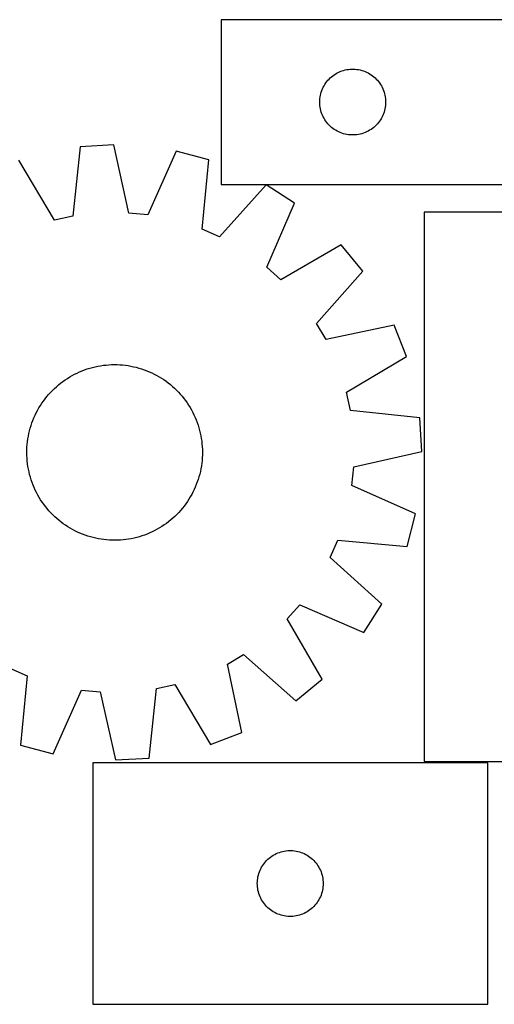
# Model space of a CAD drawing. Header units: millimetres. Extents: x 7 to 1493, y 7 to 455.
# Tile 3 of 6: x 622 to 838, y 7 to 455. Entities that reach past the tile are written whole.
import ezdxf

# ---------------------------------------------------------------- set-up
doc = ezdxf.new("R2010")
doc.units = ezdxf.units.MM
doc.layers.add('CUT', color=7, linetype='CONTINUOUS', true_color=0x000000)

msp = doc.modelspace()

# ---------------------------------------------------------------- linework, layer by layer
at = {"layer": 'CUT'}
for p, q in [((1013.573358, 454.826728), (713.573358, 454.826728)), ((713.573358, 454.826728), (713.573358, 379.826728)), ((765.851466, 430.186447), (766.523707, 430.56691)), ((766.523707, 430.56691), (767.214642, 430.912262)), ((767.214642, 430.912262), (767.92244, 431.221587)), ((767.92244, 431.221587), (768.645223, 431.494066)), ((768.645223, 431.494066), (769.381074, 431.728976)), ((769.381074, 431.728976), (770.128042, 431.925693)), ((770.128042, 431.925693), (770.884147, 432.083697)), ((770.884147, 432.083697), (771.647383, 432.202568)), ((771.647383, 432.202568), (772.415726, 432.281991)), ((772.415726, 432.281991), (773.18714, 432.321755)), ((773.18714, 432.321755), (773.959577, 432.321755)), ((773.959577, 432.321755), (774.73099, 432.281991)), ((774.73099, 432.281991), (775.499334, 432.202568)), ((775.499334, 432.202568), (776.26257, 432.083697)), ((776.26257, 432.083697), (777.018674, 431.925693)), ((777.018674, 431.925693), (777.765643, 431.728976)), ((777.765643, 431.728976), (778.501494, 431.494066)), ((778.501494, 431.494066), (779.224277, 431.221587)), ((779.224277, 431.221587), (779.932074, 430.912262)), ((779.932074, 430.912262), (780.623009, 430.56691)), ((780.623009, 430.56691), (781.29525, 430.186447)), ((760.916725, 425.377171), (761.347933, 426.018044)), ((761.347933, 426.018044), (761.811561, 426.63587)), ((761.811561, 426.63587), (762.306379, 427.22901)), ((762.306379, 427.22901), (762.831075, 427.79589)), ((762.831075, 427.79589), (763.384258, 428.335008)), ((763.384258, 428.335008), (763.964461, 428.844935)), ((763.964461, 428.844935), (764.570144, 429.324316)), ((764.570144, 429.324316), (765.199702, 429.771883)), ((765.199702, 429.771883), (765.851466, 430.186447)), ((781.29525, 430.186447), (781.947014, 429.771883)), ((781.947014, 429.771883), (782.576572, 429.324316)), ((782.576572, 429.324316), (783.182256, 428.844935)), ((783.182256, 428.844935), (783.762458, 428.335008)), ((783.762458, 428.335008), (784.315641, 427.79589)), ((784.315641, 427.79589), (784.840337, 427.22901)), ((784.840337, 427.22901), (785.335155, 426.63587)), ((785.335155, 426.63587), (785.798783, 426.018044)), ((785.798783, 426.018044), (786.229992, 425.377171)), ((759.067942, 421.146795), (759.283828, 421.88845)), ((759.283828, 421.88845), (759.537606, 422.618009)), ((759.537606, 422.618009), (759.828605, 423.333536)), ((759.828605, 423.333536), (760.156052, 424.033135)), ((760.156052, 424.033135), (760.51908, 424.714949)), ((760.51908, 424.714949), (760.916725, 425.377171)), ((786.229992, 425.377171), (786.627637, 424.714949)), ((786.627637, 424.714949), (786.990664, 424.033135)), ((786.990664, 424.033135), (787.318112, 423.333536)), ((787.318112, 423.333536), (787.609111, 422.618009)), ((787.609111, 422.618009), (787.862889, 421.88845)), ((787.862889, 421.88845), (788.078774, 421.146795)), ((758.573358, 417.326728), (758.593247, 418.098909)), ((758.593247, 416.554547), (758.573358, 417.326728)), ((758.593247, 418.098909), (758.65286, 418.869043)), ((758.65286, 418.869043), (758.75204, 419.635086)), ((758.75204, 419.635086), (758.890523, 420.395009)), ((758.890523, 420.395009), (759.067942, 421.146795)), ((788.078774, 421.146795), (788.256194, 420.395009)), ((788.256194, 420.395009), (788.394677, 419.635086)), ((788.394677, 419.635086), (788.493856, 418.869043)), ((788.493856, 418.869043), (788.55347, 418.098909)), ((788.55347, 418.098909), (788.573358, 417.326728)), ((788.573358, 417.326728), (788.55347, 416.554547)), ((758.65286, 415.784413), (758.593247, 416.554547)), ((758.75204, 415.018369), (758.65286, 415.784413)), ((758.890523, 414.258447), (758.75204, 415.018369)), ((759.067942, 413.506661), (758.890523, 414.258447)), ((759.283828, 412.765005), (759.067942, 413.506661)), ((759.537606, 412.035447), (759.283828, 412.765005)), ((787.862889, 412.765005), (787.609111, 412.035447)), ((788.078774, 413.506661), (787.862889, 412.765005)), ((788.256194, 414.258447), (788.078774, 413.506661)), ((788.394677, 415.018369), (788.256194, 414.258447)), ((788.493856, 415.784413), (788.394677, 415.018369)), ((788.55347, 416.554547), (788.493856, 415.784413)), ((759.828605, 411.319919), (759.537606, 412.035447)), ((760.156052, 410.620321), (759.828605, 411.319919)), ((760.51908, 409.938507), (760.156052, 410.620321)), ((760.916725, 409.276285), (760.51908, 409.938507)), ((761.347933, 408.635411), (760.916725, 409.276285)), ((761.811561, 408.017586), (761.347933, 408.635411)), ((762.306379, 407.424446), (761.811561, 408.017586)), ((785.335155, 408.017586), (784.840337, 407.424446)), ((785.798783, 408.635411), (785.335155, 408.017586)), ((786.229992, 409.276285), (785.798783, 408.635411)), ((786.627637, 409.938507), (786.229992, 409.276285)), ((786.990664, 410.620321), (786.627637, 409.938507)), ((787.318112, 411.319919), (786.990664, 410.620321)), ((787.609111, 412.035447), (787.318112, 411.319919)), ((762.831075, 406.857566), (762.306379, 407.424446)), ((763.384258, 406.318447), (762.831075, 406.857566)), ((763.964461, 405.808521), (763.384258, 406.318447)), ((764.570144, 405.329139), (763.964461, 405.808521)), ((765.199702, 404.881573), (764.570144, 405.329139)), ((765.851466, 404.467008), (765.199702, 404.881573)), ((766.523707, 404.086546), (765.851466, 404.467008)), ((767.214642, 403.741194), (766.523707, 404.086546)), ((767.92244, 403.431868), (767.214642, 403.741194)), ((779.932074, 403.741194), (779.224277, 403.431868)), ((780.623009, 404.086546), (779.932074, 403.741194)), ((781.29525, 404.467008), (780.623009, 404.086546)), ((781.947014, 404.881573), (781.29525, 404.467008)), ((782.576572, 405.329139), (781.947014, 404.881573)), ((783.182256, 405.808521), (782.576572, 405.329139)), ((783.762458, 406.318447), (783.182256, 405.808521)), ((784.315641, 406.857566), (783.762458, 406.318447)), ((784.840337, 407.424446), (784.315641, 406.857566)), ((768.645223, 403.159389), (767.92244, 403.431868)), ((769.381074, 402.92448), (768.645223, 403.159389)), ((770.128042, 402.727762), (769.381074, 402.92448)), ((770.884147, 402.569759), (770.128042, 402.727762)), ((771.647383, 402.450888), (770.884147, 402.569759)), ((772.415726, 402.371465), (771.647383, 402.450888)), ((773.18714, 402.331701), (772.415726, 402.371465)), ((773.959577, 402.331701), (773.18714, 402.331701)), ((774.73099, 402.371465), (773.959577, 402.331701)), ((775.499334, 402.450888), (774.73099, 402.371465)), ((776.26257, 402.569759), (775.499334, 402.450888)), ((777.018674, 402.727762), (776.26257, 402.569759)), ((777.765643, 402.92448), (777.018674, 402.727762)), ((778.501494, 403.159389), (777.765643, 402.92448)), ((779.224277, 403.431868), (778.501494, 403.159389)), ((649.340558, 396.904359), (646.018282, 365.314215)), ((664.700902, 397.793392), (649.340558, 396.904359)), ((671.645561, 366.797482), (664.700902, 397.793392)), ((693.099258, 394.965115), (680.177695, 365.947741)), ((707.98254, 391.064028), (693.099258, 394.965115)), ((637.641156, 363.485792), (621.458129, 390.818637)), ((705.009041, 359.439148), (707.98254, 391.064028)), ((734.116996, 379.598601), (712.860998, 355.994421)), ((713.573358, 379.826728), (913.573358, 379.826728)), ((747.066336, 371.28926), (734.116996, 379.598601)), ((734.465745, 342.131073), (747.066336, 371.28926)), ((646.018282, 365.314215), (637.641156, 363.485792)), ((680.177695, 365.947741), (671.645561, 366.797482)), ((906.116759, 367.165644), (806.116759, 367.165644)), ((806.116759, 367.165644), (806.116759, 117.165644)), ((712.860998, 355.994421), (705.009041, 359.439148)), ((768.378669, 352.309), (740.868921, 336.428556)), ((778.126496, 340.404781), (768.378669, 352.309)), ((740.868921, 336.428556), (734.465745, 342.131073)), ((757.132246, 316.567495), (778.126496, 340.404781)), ((761.459854, 309.165388), (757.132246, 316.567495)), ((792.530506, 315.767608), (761.459854, 309.165388)), ((798.122634, 301.433779), (792.530506, 315.767608)), ((770.78979, 285.250752), (798.122634, 301.433779)), ((652.629432, 295.801007), (653.829415, 296.173899)), ((653.829415, 296.173899), (655.040518, 296.508914)), ((655.040518, 296.508914), (656.261547, 296.805722)), ((656.261547, 296.805722), (657.491297, 297.06403)), ((657.491297, 297.06403), (658.728553, 297.283584)), ((658.728553, 297.283584), (659.972095, 297.464166)), ((659.972095, 297.464166), (661.220696, 297.605598)), ((661.220696, 297.605598), (662.473123, 297.707741)), ((662.473123, 297.707741), (663.72814, 297.770494)), ((663.72814, 297.770494), (664.98451, 297.793795)), ((664.98451, 297.793795), (666.240991, 297.77762)), ((666.240991, 297.77762), (667.496344, 297.721987)), ((667.496344, 297.721987), (668.749331, 297.62695)), ((668.749331, 297.62695), (669.998713, 297.492602)), ((669.998713, 297.492602), (671.24326, 297.319077)), ((671.24326, 297.319077), (672.481742, 297.106545)), ((672.481742, 297.106545), (673.712936, 296.855216)), ((673.712936, 296.855216), (674.935629, 296.565338)), ((674.935629, 296.565338), (676.148614, 296.237198)), ((676.148614, 296.237198), (677.350692, 295.871119)), ((677.350692, 295.871119), (678.540679, 295.467462)), ((642.520882, 290.813281), (643.569184, 291.506151)), ((643.569184, 291.506151), (644.638733, 292.165751)), ((644.638733, 292.165751), (645.728472, 292.79143)), ((645.728472, 292.79143), (646.837327, 293.382571)), ((646.837327, 293.382571), (647.964203, 293.93859)), ((647.964203, 293.93859), (649.107988, 294.458939)), ((649.107988, 294.458939), (650.267553, 294.943104)), ((650.267553, 294.943104), (651.441754, 295.390607)), ((651.441754, 295.390607), (652.629432, 295.801007)), ((678.540679, 295.467462), (679.717399, 295.026627)), ((679.717399, 295.026627), (680.879692, 294.549047)), ((680.879692, 294.549047), (682.02641, 294.035194)), ((682.02641, 294.035194), (683.156421, 293.485575)), ((683.156421, 293.485575), (684.268611, 292.900733)), ((684.268611, 292.900733), (685.361882, 292.281245)), ((685.361882, 292.281245), (686.435155, 291.627723)), ((686.435155, 291.627723), (687.487371, 290.94081)), ((637.633482, 286.874926), (638.56049, 287.723256)), ((638.56049, 287.723256), (639.513686, 288.54205)), ((639.513686, 288.54205), (640.492132, 289.330499)), ((640.492132, 289.330499), (641.49486, 290.087825)), ((641.49486, 290.087825), (642.520882, 290.813281)), ((687.487371, 290.94081), (688.517491, 290.221185)), ((688.517491, 290.221185), (689.524499, 289.469559)), ((689.524499, 289.469559), (690.507401, 288.686673)), ((690.507401, 288.686673), (691.465226, 287.873299)), ((691.465226, 287.873299), (692.397031, 287.03024)), ((692.397031, 287.03024), (693.301894, 286.158329)), ((633.422349, 282.220501), (634.205236, 283.203403)), ((634.205236, 283.203403), (635.01861, 284.161229)), ((635.01861, 284.161229), (635.861668, 285.093033)), ((635.861668, 285.093033), (636.733579, 285.997896)), ((636.733579, 285.997896), (637.633482, 286.874926)), ((693.301894, 286.158329), (694.178924, 285.258426)), ((694.178924, 285.258426), (695.027254, 284.331419)), ((695.027254, 284.331419), (695.846047, 283.378222)), ((695.846047, 283.378222), (696.634496, 282.399777)), ((772.618212, 276.873626), (770.78979, 285.250752)), ((629.991175, 276.964614), (630.610663, 278.057885)), ((630.610663, 278.057885), (631.264186, 279.131158)), ((631.264186, 279.131158), (631.951099, 280.183373)), ((631.951099, 280.183373), (632.670723, 281.213493)), ((632.670723, 281.213493), (633.422349, 282.220501)), ((696.634496, 282.399777), (697.391822, 281.397048)), ((697.391822, 281.397048), (698.117278, 280.371027)), ((698.117278, 280.371027), (698.810148, 279.322724)), ((698.810148, 279.322724), (699.469748, 278.253176)), ((699.469748, 278.253176), (700.095428, 277.163436)), ((627.865282, 272.413401), (628.342862, 273.575694)), ((628.342862, 273.575694), (628.856715, 274.722412)), ((628.856715, 274.722412), (629.406333, 275.852424)), ((629.406333, 275.852424), (629.991175, 276.964614)), ((700.095428, 277.163436), (700.686568, 276.054581)), ((700.686568, 276.054581), (701.242588, 274.927705)), ((701.242588, 274.927705), (701.762937, 273.78392)), ((701.762937, 273.78392), (702.247102, 272.624355)), ((804.208357, 273.551351), (772.618212, 276.873626)), ((805.09739, 258.191007), (804.208357, 273.551351)), ((626.65471, 268.844616), (627.020789, 270.046694)), ((627.020789, 270.046694), (627.424446, 271.236681)), ((627.424446, 271.236681), (627.865282, 272.413401)), ((702.247102, 272.624355), (702.694605, 271.450154)), ((702.694605, 271.450154), (703.105005, 270.262476)), ((703.105005, 270.262476), (703.477896, 269.062494)), ((703.477896, 269.062494), (703.812911, 267.85139)), ((625.572832, 263.939262), (625.785364, 265.177744)), ((625.785364, 265.177744), (626.036693, 266.408939)), ((626.036693, 266.408939), (626.32657, 267.631632)), ((626.32657, 267.631632), (626.65471, 268.844616)), ((703.812911, 267.85139), (704.10972, 266.630361)), ((704.10972, 266.630361), (704.368028, 265.400612)), ((704.368028, 265.400612), (704.587581, 264.163355)), ((625.114288, 258.936993), (625.169921, 260.192347)), ((625.169921, 260.192347), (625.264959, 261.445333)), ((625.264959, 261.445333), (625.399306, 262.694716)), ((625.399306, 262.694716), (625.572832, 263.939262)), ((704.587581, 264.163355), (704.768163, 262.919813)), ((704.768163, 262.919813), (704.909596, 261.671213)), ((704.909596, 261.671213), (705.011738, 260.418785)), ((705.011738, 260.418785), (705.074491, 259.163768)), ((625.098114, 257.680512), (625.114288, 258.936993)), ((625.121415, 256.424143), (625.098114, 257.680512)), ((625.184168, 255.169125), (625.121415, 256.424143)), ((705.081618, 256.650917), (705.025985, 255.395564)), ((705.074491, 259.163768), (705.097792, 257.907399)), ((705.097792, 257.907399), (705.081618, 256.650917)), ((774.10148, 251.246347), (805.09739, 258.191007)), ((625.286311, 253.916698), (625.184168, 255.169125)), ((625.427743, 252.668097), (625.286311, 253.916698)), ((625.608325, 251.424555), (625.427743, 252.668097)), ((625.827878, 250.187299), (625.608325, 251.424555)), ((704.623074, 251.648649), (704.410542, 250.410167)), ((704.7966, 252.893195), (704.623074, 251.648649)), ((704.930947, 254.142578), (704.7966, 252.893195)), ((705.025985, 255.395564), (704.930947, 254.142578)), ((773.251739, 242.714213), (774.10148, 251.246347)), ((626.086186, 248.95755), (625.827878, 250.187299)), ((626.382995, 247.736521), (626.086186, 248.95755)), ((626.71801, 246.525417), (626.382995, 247.736521)), ((703.541196, 246.743295), (703.175117, 245.541216)), ((703.869336, 247.956279), (703.541196, 246.743295)), ((704.159213, 249.178972), (703.869336, 247.956279)), ((704.410542, 250.410167), (704.159213, 249.178972)), ((627.090901, 245.325434), (626.71801, 246.525417)), ((627.501301, 244.137756), (627.090901, 245.325434)), ((627.948804, 242.963556), (627.501301, 244.137756)), ((628.432969, 241.803991), (627.948804, 242.963556)), ((702.330624, 243.174509), (701.853044, 242.012217)), ((702.77146, 244.35123), (702.330624, 243.174509)), ((703.175117, 245.541216), (702.77146, 244.35123)), ((802.269112, 229.79265), (773.251739, 242.714213)), ((628.953318, 240.660206), (628.432969, 241.803991)), ((629.509338, 239.53333), (628.953318, 240.660206)), ((630.100479, 238.424475), (629.509338, 239.53333)), ((630.726158, 237.334735), (630.100479, 238.424475)), ((700.204731, 238.623297), (699.585243, 237.530026)), ((700.789573, 239.735487), (700.204731, 238.623297)), ((701.339191, 240.865499), (700.789573, 239.735487)), ((701.853044, 242.012217), (701.339191, 240.865499)), ((631.385758, 236.265186), (630.726158, 237.334735)), ((632.078628, 235.216884), (631.385758, 236.265186)), ((632.804084, 234.190862), (632.078628, 235.216884)), ((633.56141, 233.188134), (632.804084, 234.190862)), ((634.349859, 232.209689), (633.56141, 233.188134)), ((696.773557, 233.36741), (695.99067, 232.384508)), ((697.525183, 234.374417), (696.773557, 233.36741)), ((698.244808, 235.404537), (697.525183, 234.374417)), ((698.93172, 236.456753), (698.244808, 235.404537)), ((699.585243, 237.530026), (698.93172, 236.456753)), ((635.168652, 231.256492), (634.349859, 232.209689)), ((636.016982, 230.329485), (635.168652, 231.256492)), ((636.894012, 229.429581), (636.016982, 230.329485)), ((637.798876, 228.55767), (636.894012, 229.429581)), ((692.562424, 228.712985), (691.635416, 227.864655)), ((693.462327, 229.590014), (692.562424, 228.712985)), ((694.334238, 230.494878), (693.462327, 229.590014)), ((695.177297, 231.426682), (694.334238, 230.494878)), ((695.99067, 232.384508), (695.177297, 231.426682)), ((798.368025, 214.909369), (802.269112, 229.79265)), ((638.73068, 227.714612), (637.798876, 228.55767)), ((639.688506, 226.901238), (638.73068, 227.714612)), ((640.671407, 226.118352), (639.688506, 226.901238)), ((641.678415, 225.366725), (640.671407, 226.118352)), ((642.708535, 224.647101), (641.678415, 225.366725)), ((643.760751, 223.960188), (642.708535, 224.647101)), ((687.675024, 224.77463), (686.626722, 224.08176)), ((688.701046, 225.500086), (687.675024, 224.77463)), ((689.703774, 226.257412), (688.701046, 225.500086)), ((690.68222, 227.045861), (689.703774, 226.257412)), ((691.635416, 227.864655), (690.68222, 227.045861)), ((644.834024, 223.306665), (643.760751, 223.960188)), ((645.927295, 222.687177), (644.834024, 223.306665)), ((647.039485, 222.102336), (645.927295, 222.687177)), ((648.169496, 221.552717), (647.039485, 222.102336)), ((649.316214, 221.038864), (648.169496, 221.552717)), ((650.478507, 220.561284), (649.316214, 221.038864)), ((651.655227, 220.120448), (650.478507, 220.561284)), ((652.845214, 219.716792), (651.655227, 220.120448)), ((654.047293, 219.350713), (652.845214, 219.716792)), ((677.566474, 219.786904), (676.366491, 219.414012)), ((678.754152, 220.197304), (677.566474, 219.786904)), ((679.928353, 220.644807), (678.754152, 220.197304)), ((681.087918, 221.128972), (679.928353, 220.644807)), ((682.231703, 221.649321), (681.087918, 221.128972)), ((683.358579, 222.20534), (682.231703, 221.649321)), ((684.467434, 222.796481), (683.358579, 222.20534)), ((685.557173, 223.42216), (684.467434, 222.796481)), ((686.626722, 224.08176), (685.557173, 223.42216)), ((655.260277, 219.022573), (654.047293, 219.350713)), ((656.48297, 218.732695), (655.260277, 219.022573)), ((657.714164, 218.481366), (656.48297, 218.732695)), ((658.952646, 218.268834), (657.714164, 218.481366)), ((660.197193, 218.095309), (658.952646, 218.268834)), ((661.446575, 217.960961), (660.197193, 218.095309)), ((662.699562, 217.865924), (661.446575, 217.960961)), ((663.954915, 217.81029), (662.699562, 217.865924)), ((665.211396, 217.794116), (663.954915, 217.81029)), ((666.467766, 217.817417), (665.211396, 217.794116)), ((667.722783, 217.88017), (666.467766, 217.817417)), ((668.97521, 217.982313), (667.722783, 217.88017)), ((670.223811, 218.123745), (668.97521, 217.982313)), ((671.467353, 218.304327), (670.223811, 218.123745)), ((672.704609, 218.523881), (671.467353, 218.304327)), ((673.934359, 218.782189), (672.704609, 218.523881)), ((675.155388, 219.078997), (673.934359, 218.782189)), ((676.366491, 219.414012), (675.155388, 219.078997)), ((763.298419, 210.030911), (766.743145, 217.882868)), ((766.743145, 217.882868), (798.368025, 214.909369)), ((786.902599, 188.774912), (763.298419, 210.030911)), ((743.732554, 182.022987), (749.435071, 188.426164)), ((749.435071, 188.426164), (778.593258, 175.825572)), ((778.593258, 175.825572), (786.902599, 188.774912)), ((759.612998, 154.513239), (743.732554, 182.022987)), ((716.469386, 161.432055), (723.871492, 165.759662)), ((723.071606, 130.361402), (716.469386, 161.432055)), ((723.871492, 165.759662), (747.708779, 144.765413)), ((617.334908, 159.593489), (625.186865, 156.148763)), ((625.186865, 156.148763), (622.213366, 124.523883)), ((747.708779, 144.765413), (759.612998, 154.513239)), ((637.096648, 120.622796), (650.018211, 149.64017)), ((650.018211, 149.64017), (658.550345, 148.790429)), ((658.550345, 148.790429), (665.495005, 117.794518)), ((680.855348, 118.683551), (684.177624, 150.273696)), ((684.177624, 150.273696), (692.55475, 152.102119)), ((692.55475, 152.102119), (708.737777, 124.769274)), ((708.737777, 124.769274), (723.071606, 130.361402)), ((622.213366, 124.523883), (637.096648, 120.622796)), ((665.495005, 117.794518), (680.855348, 118.683551)), ((806.116759, 117.165644), (1106.116759, 117.165644)), ((835.107005, 116.548402), (655.107005, 116.548402)), ((655.107005, 116.548402), (655.107005, 6.548402)), ((835.107005, 6.548402), (835.107005, 116.548402)), ((741.661688, 76.147367), (742.417793, 76.305371)), ((742.417793, 76.305371), (743.181029, 76.424242)), ((743.181029, 76.424242), (743.949373, 76.503665)), ((743.949373, 76.503665), (744.720786, 76.543429)), ((744.720786, 76.543429), (745.493223, 76.543429)), ((745.493223, 76.543429), (746.264636, 76.503665)), ((746.264636, 76.503665), (747.03298, 76.424242)), ((747.03298, 76.424242), (747.796216, 76.305371)), ((747.796216, 76.305371), (748.552321, 76.147367)), ((733.840026, 71.450684), (734.364722, 72.017564)), ((734.364722, 72.017564), (734.917904, 72.556682)), ((734.917904, 72.556682), (735.498107, 73.066608)), ((735.498107, 73.066608), (736.10379, 73.54599)), ((736.10379, 73.54599), (736.733349, 73.993557)), ((736.733349, 73.993557), (737.385112, 74.408121)), ((737.385112, 74.408121), (738.057353, 74.788584)), ((738.057353, 74.788584), (738.748289, 75.133936)), ((738.748289, 75.133936), (739.456086, 75.443261)), ((739.456086, 75.443261), (740.178869, 75.71574)), ((740.178869, 75.71574), (740.91472, 75.95065)), ((740.91472, 75.95065), (741.661688, 76.147367)), ((748.552321, 76.147367), (749.299289, 75.95065)), ((749.299289, 75.95065), (750.03514, 75.71574)), ((750.03514, 75.71574), (750.757923, 75.443261)), ((750.757923, 75.443261), (751.46572, 75.133936)), ((751.46572, 75.133936), (752.156656, 74.788584)), ((752.156656, 74.788584), (752.828897, 74.408121)), ((752.828897, 74.408121), (753.48066, 73.993557)), ((753.48066, 73.993557), (754.110219, 73.54599)), ((754.110219, 73.54599), (754.715902, 73.066608)), ((754.715902, 73.066608), (755.296105, 72.556682)), ((755.296105, 72.556682), (755.849287, 72.017564)), ((755.849287, 72.017564), (756.373983, 71.450684)), ((731.071252, 66.839683), (731.362251, 67.55521)), ((731.362251, 67.55521), (731.689698, 68.254809)), ((731.689698, 68.254809), (732.052726, 68.936623)), ((732.052726, 68.936623), (732.450371, 69.598845)), ((732.450371, 69.598845), (732.881579, 70.239718)), ((732.881579, 70.239718), (733.345207, 70.857544)), ((733.345207, 70.857544), (733.840026, 71.450684)), ((756.373983, 71.450684), (756.868802, 70.857544)), ((756.868802, 70.857544), (757.33243, 70.239718)), ((757.33243, 70.239718), (757.763638, 69.598845)), ((757.763638, 69.598845), (758.161283, 68.936623)), ((758.161283, 68.936623), (758.524311, 68.254809)), ((758.524311, 68.254809), (758.851758, 67.55521)), ((758.851758, 67.55521), (759.142757, 66.839683)), ((730.126893, 62.320583), (730.186506, 63.090717)), ((730.186506, 63.090717), (730.285686, 63.85676)), ((730.285686, 63.85676), (730.424169, 64.616683)), ((730.424169, 64.616683), (730.601589, 65.368469)), ((730.601589, 65.368469), (730.817474, 66.110124)), ((730.817474, 66.110124), (731.071252, 66.839683)), ((759.142757, 66.839683), (759.396535, 66.110124)), ((759.396535, 66.110124), (759.61242, 65.368469)), ((759.61242, 65.368469), (759.78984, 64.616683)), ((759.78984, 64.616683), (759.928323, 63.85676)), ((759.928323, 63.85676), (760.027503, 63.090717)), ((760.027503, 63.090717), (760.087116, 62.320583)), ((730.107005, 61.548402), (730.126893, 62.320583)), ((730.126893, 60.77622), (730.107005, 61.548402)), ((730.186506, 60.006087), (730.126893, 60.77622)), ((730.285686, 59.240043), (730.186506, 60.006087)), ((730.424169, 58.480121), (730.285686, 59.240043)), ((730.601589, 57.728335), (730.424169, 58.480121)), ((759.78984, 58.480121), (759.61242, 57.728335)), ((759.928323, 59.240043), (759.78984, 58.480121)), ((760.027503, 60.006087), (759.928323, 59.240043)), ((760.087116, 60.77622), (760.027503, 60.006087)), ((760.087116, 62.320583), (760.107005, 61.548402)), ((760.107005, 61.548402), (760.087116, 60.77622)), ((730.817474, 56.986679), (730.601589, 57.728335)), ((731.071252, 56.25712), (730.817474, 56.986679)), ((731.362251, 55.541593), (731.071252, 56.25712)), ((731.689698, 54.841995), (731.362251, 55.541593)), ((732.052726, 54.160181), (731.689698, 54.841995)), ((732.450371, 53.497959), (732.052726, 54.160181)), ((758.161283, 54.160181), (757.763638, 53.497959)), ((758.524311, 54.841995), (758.161283, 54.160181)), ((758.851758, 55.541593), (758.524311, 54.841995)), ((759.142757, 56.25712), (758.851758, 55.541593)), ((759.396535, 56.986679), (759.142757, 56.25712)), ((759.61242, 57.728335), (759.396535, 56.986679)), ((732.881579, 52.857085), (732.450371, 53.497959)), ((733.345207, 52.23926), (732.881579, 52.857085)), ((733.840026, 51.64612), (733.345207, 52.23926)), ((734.364722, 51.079239), (733.840026, 51.64612)), ((734.917904, 50.540121), (734.364722, 51.079239)), ((735.498107, 50.030195), (734.917904, 50.540121)), ((736.10379, 49.550813), (735.498107, 50.030195)), ((736.733349, 49.103247), (736.10379, 49.550813)), ((754.110219, 49.550813), (753.48066, 49.103247)), ((754.715902, 50.030195), (754.110219, 49.550813)), ((755.296105, 50.540121), (754.715902, 50.030195)), ((755.849287, 51.079239), (755.296105, 50.540121)), ((756.373983, 51.64612), (755.849287, 51.079239)), ((756.868802, 52.23926), (756.373983, 51.64612)), ((757.33243, 52.857085), (756.868802, 52.23926)), ((757.763638, 53.497959), (757.33243, 52.857085)), ((737.385112, 48.688682), (736.733349, 49.103247)), ((738.057353, 48.30822), (737.385112, 48.688682)), ((738.748289, 47.962868), (738.057353, 48.30822)), ((739.456086, 47.653542), (738.748289, 47.962868)), ((740.178869, 47.381063), (739.456086, 47.653542)), ((740.91472, 47.146154), (740.178869, 47.381063)), ((741.661688, 46.949436), (740.91472, 47.146154)), ((742.417793, 46.791433), (741.661688, 46.949436)), ((743.181029, 46.672562), (742.417793, 46.791433)), ((743.949373, 46.593139), (743.181029, 46.672562)), ((744.720786, 46.553375), (743.949373, 46.593139)), ((745.493223, 46.553375), (744.720786, 46.553375)), ((746.264636, 46.593139), (745.493223, 46.553375)), ((747.03298, 46.672562), (746.264636, 46.593139)), ((747.796216, 46.791433), (747.03298, 46.672562)), ((748.552321, 46.949436), (747.796216, 46.791433)), ((749.299289, 47.146154), (748.552321, 46.949436)), ((750.03514, 47.381063), (749.299289, 47.146154)), ((750.757923, 47.653542), (750.03514, 47.381063)), ((751.46572, 47.962868), (750.757923, 47.653542)), ((752.156656, 48.30822), (751.46572, 47.962868)), ((752.828897, 48.688682), (752.156656, 48.30822)), ((753.48066, 49.103247), (752.828897, 48.688682)), ((655.107005, 6.548402), (835.107005, 6.548402))]:
    msp.add_line(p, q, dxfattribs=at)

doc.saveas('drawing.dxf')
